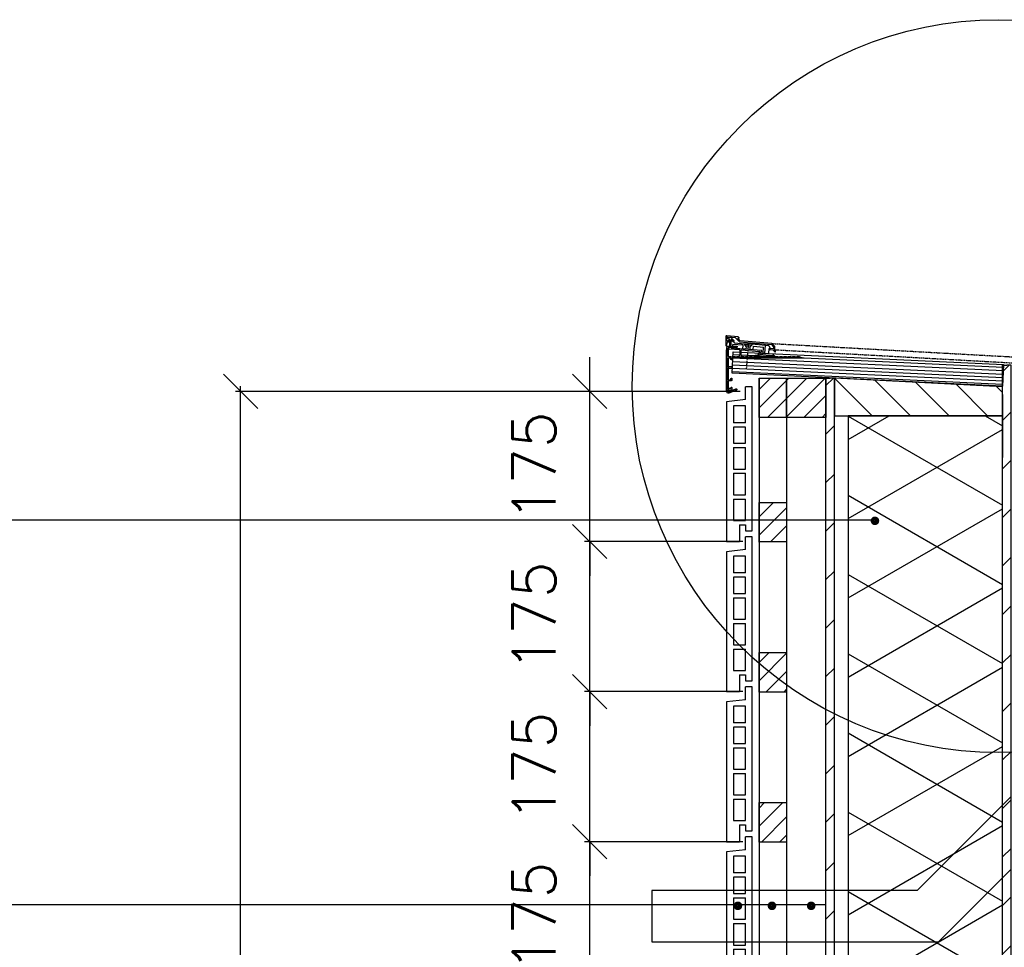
# Model space of a CAD drawing. Extents: x 0 to 297174, y -27731 to 163980.
# Tile 139 of 152: x 178380 to 179528, y 155809 to 156891. Entities that reach past the tile are written whole.
import ezdxf

# ---------------------------------------------------------------- set-up
doc = ezdxf.new("R2010")
doc.units = 0
doc.header["$LTSCALE"] = 5
doc.header["$MEASUREMENT"] = 0
doc.header["$PDMODE"] = 3
doc.header["$PDSIZE"] = 0.1
doc.linetypes.add('CENTER', pattern=[2, 1.25, -0.25, 0.25, -0.25])
doc.linetypes.add('HIDDEN', pattern=[0.375, 0.25, -0.125])
doc.layers.get('0').update_dxf_attribs({"linetype": 'CONTINUOUS'})
doc.layers.get('DEFPOINTS').update_dxf_attribs({"linetype": 'CONTINUOUS'})
for name, color, linetype in [('_DETAILNUMMERS', 4, 'CONTINUOUS'), ('A--01A1_ACEER', 1, 'CONTINUOUS'), ('A--A21--_F-23-', 9, 'CONTINUOUS'), ('A--A25--_F--3-', 9, 'CONTINUOUS'), ('A--A42--_F--3-', 9, 'CONTINUOUS'), ('A--A42--_F-23-', 9, 'CONTINUOUS'), ('A--L21--', 3, 'CONTINUOUS'), ('A--L21D3_BUITENWAND', 3, 'CONTINUOUS'), ('A--L25--', 7, 'CONTINUOUS'), ('A--L25--_F-23-', 7, 'CONTINUOUS'), ('A--L27DC4_DAKEN', 4, 'HIDDEN'), ('A--L31--', 2, 'CONTINUOUS'), ('A--L42--', 7, 'CONTINUOUS'), ('A--L42--_F--3-', 7, 'CONTINUOUS'), ('A--L42--_F-23-', 7, 'CONTINUOUS'), ('A--L47', 7, 'CONTINUOUS'), ('A--M$1A-_F123-', 1, 'CONTINUOUS'), ('A--T$1A-_F123_20', 1, 'CONTINUOUS'), ('A--T01A-25_TEKST', 2, 'CONTINUOUS'), ('X--LR---_CP', 7, 'CONTINUOUS')]:
    doc.layers.add(name, color=color, linetype=linetype)
doc.styles.add('HIEMSTRA', font='romans.shx')
doc.dimstyles.get("Standard").update_dxf_attribs({"dimscale": 50, "dimtxt": 2.5, "dimasz": 2, "dimexe": 0.3, "dimexo": 0.3, "dimgap": 2, "dimtad": 1, "dimdec": 0, "dimzin": 0, "dimdsep": 46, "dimtxsty": 'HIEMSTRA', "dimblk1": 'OBLIQUE', "dimblk2": 'OBLIQUE', "dimsah": 1, "dimcen": 0.09, "dimdle": 0.3, "dimclrd": 1, "dimclre": 1, "dimclrt": 2, "dimadec": 0, "dimazin": 0, "dimtfac": 1, "dimtdec": 4, "dimtix": 1, "dimtmove": 2, "dimatfit": 3, "dimldrblk": 'OBLIQUE', "dimfxl": 0, "dimtvp": 625, "dimtolj": 1, "dimtzin": 0, "dimarcsym": 0})
pattern_1 = [(45, (0, 0), (-10.6066, 10.6066), [])]

# ---------------------------------------------------------------- blocks, each defined once
blk = doc.blocks.new('E100606D_8713350')
at = {"color": 0}
blk.add_lwpolyline([(17.9, 1.6), (20.2, 1.6), (20, 1.8, -0.57735), (20.2, 2.1), (21.5, 2.1), (22.8, 2.1, -0.57735), (23, 1.8), (22.9, 1.6), (25.2, 1.6), (25, 1.8, -0.57735), (25.2, 2.1), (26.5, 2.1), (27.8, 2.1, -0.57735), (28, 1.8), (27.9, 1.6), (30.2, 1.6), (30, 1.8, -0.57735), (30.2, 2.1), (31.5, 2.1), (32.8, 2.1, -0.57735), (33, 1.8), (32.9, 1.6), (35.2, 1.6), (35, 1.8, -0.57735), (35.2, 2.1), (36.5, 2.1), (37.8, 2.1, -0.57735), (38, 1.8), (37.9, 1.6), (40.2, 1.6), (40, 1.8, -0.57735), (40.2, 2.1), (41.5, 2.1), (42.8, 2.1, -0.57735), (43, 1.8), (42.9, 1.6), (45.2, 1.6), (45, 1.8, -0.57735), (45.2, 2.1), (46.5, 2.1), (47.8, 2.1, -0.57735), (48, 1.8), (47.9, 1.6), (50.2, 1.6), (50, 1.8, -0.57735), (50.2, 2.1), (51.5, 2.1), (52.8, 2.1, -0.57735), (53, 1.8), (52.9, 1.6), (55.2, 1.6), (55, 1.8, -0.57735), (55.2, 2.1), (56.5, 2.1), (57.8, 2.1, -0.57735), (58, 1.8), (57.9, 1.6), (60.2, 1.6), (60, 1.8, -0.57735), (60.2, 2.1), (61.5, 2.1), (62.8, 2.1, -0.57735), (63, 1.8), (62.9, 1.6), (65.2, 1.6), (65, 1.8, -0.57735), (65.2, 2.1), (66.5, 2.1), (67.8, 2.1, -0.57735), (68, 1.8), (67.9, 1.6), (70.2, 1.6), (70, 1.8, -0.57735), (70.2, 2.1), (71.5, 2.1), (72.8, 2.1, -0.57735), (73, 1.8), (72.9, 1.6), (78.3, 0.6, -0.912623), (78.3, 0.1), (-5.3, 0.1, 0.414214), (-5.8, -0.4), (-5.8, -1.4, -0.414214), (-6.3, -1.9, -0.414214), (-6.8, -1.4), (-6.8, -0.4, 0.414214), (-7.3, 0.1), (-9.5, 0.1, 0.414214), (-10, -0.4), (-10, -24.7, 0.414214), (-9.5, -25.2), (-7.3, -25.2, 0.414214), (-6.8, -24.7), (-6.8, -23.7, -0.414214), (-6.3, -23.2, -0.414214), (-5.8, -23.7), (-5.8, -25.7, -0.414214), (-6.3, -26.2), (-9.5, -26.2, 0.414214), (-10, -26.7), (-10, -38.7, 0.534511), (-9.3, -39.1), (-1, -35.7, -0.534511), (0, -36.4, -0.303347), (-0.4, -37.1), (-9.4, -40.8, -0.534511), (-11.5, -39.4), (-11.5, 12.6, -0.414214), (-10, 14.1), (0, 14.1, -0.414214), (0.5, 13.6), (0.5, 13.1, -0.414214), (0, 12.6), (-9.5, 12.6, 0.414214), (-10, 12.1), (-10, 2.6, 0.414214), (-9.5, 2.1), (-8.5, 2.1), (-7.2, 2.1, -0.57735), (-7, 1.8), (-7.1, 1.6), (-4.8, 1.6), (-5, 1.8, -0.57735), (-4.8, 2.1), (-3.5, 2.1), (-2.2, 2.1, -0.57735), (-2, 1.8), (-2.1, 1.6), (0.2, 1.6), (0, 1.8, -0.57735), (0.2, 2.1), (1.5, 2.1), (2.8, 2.1, -0.57735), (3, 1.8), (2.9, 1.6), (5.2, 1.6), (5, 1.8, -0.57735), (5.2, 2.1), (6.5, 2.1), (7.8, 2.1, -0.57735), (8, 1.8), (7.9, 1.6), (10.2, 1.6), (10, 1.8, -0.57735), (10.2, 2.1), (11.5, 2.1), (12.8, 2.1, -0.57735), (13, 1.8), (12.9, 1.6), (15.2, 1.6), (15, 1.8, -0.57735), (15.2, 2.1), (16.5, 2.1), (17.8, 2.1, -0.57735), (18, 1.8)], format="xyb", close=True, dxfattribs=at)
blk = doc.blocks.new('ARGETON175')
at = {"layer": 'A--L21D3_BUITENWAND'}
for p, q in [((0, 168), (-8, 168)), ((-8, 153), (-8, 168)), ((0, 0), (0, 168)), ((-8, 153), (-30, 150.5)), ((-30, 150.5), (-30, -12.5)), ((-22, 145.5), (-22, 126)), ((-8, 145.5), (-22, 145.5)), ((-8, 126), (-8, 145.5)), ((-8, 126), (-22, 126)), ((-8, 121), (-22, 121)), ((-22, 121), (-22, 102)), ((-8, 102), (-8, 121)), ((-22, 102), (-8, 102)), ((-22, 97), (-22, 72)), ((-22, 97), (-8, 97)), ((-8, 72), (-8, 97)), ((-22, 72), (-8, 72)), ((-22, 67), (-22, 42)), ((-22, 67), (-8, 67)), ((-8, 42), (-8, 67)), ((-22, 42), (-8, 42)), ((-22, 37), (-22, 12)), ((-22, 37), (-8, 37)), ((-8, 12), (-8, 37)), ((-22, 12), (-8, 12)), ((-15, 7), (-15, -12.5)), ((-15, 7), (-8, 7)), ((-8, 7), (-8, 0)), ((-8, 0), (0, 0)), ((-30, -12.5), (-15, -12.5))]:
    blk.add_line(p, q, dxfattribs=at)
blk = doc.blocks.new('_OBLIQUE')
at = {"color": 0, "linetype": 'ByBlock'}
blk.add_line((-0.5, -0.5), (0.5, 0.5), dxfattribs=at)
blk = doc.blocks.new('*D829')
at = {"layer": 'A--M$1A-_F123-', "color": 1, "lineweight": -2, "ltscale": 10}
for p, q in [((179044.8, 155932.2), (179044.8, 155972.2)), ((179223.3, 155932.2), (179038.8, 155932.2)), ((179044.8, 155757.2), (179044.8, 155932.2)), ((179223.3, 155757.2), (179038.8, 155757.2)), ((179044.8, 155757.2), (179044.8, 155717.2))]:
    blk.add_line(p, q, dxfattribs=at)
at = {"layer": 'DEFPOINTS', "color": 0, "ltscale": 10}
for p in [(179044.8, 155932.2), (179229.3, 155932.2), (179229.3, 155757.2)]:
    blk.add_point(p, dxfattribs=at)
at = {"layer": 'A--M$1A-_F123-', "color": 1, "lineweight": -2, "ltscale": 10, "xscale": 40, "yscale": 40, "zscale": 40}
for p, rotation in [((179044.8, 155932.2), 270), ((179044.8, 155757.2), 90)]:
    blk.add_blockref('_OBLIQUE', p, dxfattribs=dict(at, rotation=rotation))
at = {"layer": 'A--M$1A-_F123-', "color": 2, "ltscale": 10, "insert": (178979.8, 155844.7), "char_height": 50, "attachment_point": 5, "rotation": 90, "style": 'HIEMSTRA'}
blk.add_mtext('\\A1;175', dxfattribs=at)
blk = doc.blocks.new('*U1563')
at = {"layer": 'A--A42--_F-23-', "linetype": 'Continuous'}
h = blk.add_hatch(dxfattribs=at)
h.set_pattern_fill('ALFALINE', color=256, scale=40, style=0)
h.set_pattern_definition([(45, (-179531.31, -154777.153), (-28.284271, 28.284271), [])])
h.paths.add_polyline_path([(0, 0), (-5, 0), (-5, 1710.5), (0, 1710.5), (5, 1710.5), (5, 0)])
at = {"layer": 'A--L42--_F-23-', "color": 2, "linetype": 'Continuous'}
for points in [[(0, 0), (-5, 0), (-5, 1710.5), (0, 1710.5)], [(0, 0), (5, 0), (5, 1710.5), (0, 1710.5)]]:
    blk.add_lwpolyline(points, dxfattribs=at)
blk = doc.blocks.new('*U1562')
at = {"layer": 'A--A42--_F-23-', "linetype": 'Continuous'}
h = blk.add_hatch(dxfattribs=at)
h.set_pattern_fill('ALFALINE', color=256, scale=40, style=0)
h.set_pattern_definition([(45, (-179325.31, -154777.153), (-28.284271, 28.284271), [])])
h.paths.add_polyline_path([(0, 0), (-5, 0), (-5, 1695.5), (0, 1695.5), (5, 1695.5), (5, 0)])
at = {"layer": 'A--L42--_F-23-', "color": 2, "linetype": 'Continuous'}
for points in [[(0, 0), (-5, 0), (-5, 1695.5), (0, 1695.5)], [(0, 0), (5, 0), (5, 1695.5), (0, 1695.5)]]:
    blk.add_lwpolyline(points, dxfattribs=at)
blk = doc.blocks.new('*D833')
at = {"layer": 'A--M$1A-_F123-', "color": 1, "lineweight": -2, "ltscale": 10}
for p, q in [((179131, 156457.2), (178631.5, 156457.2)), ((178637.5, 154701.2), (178637.5, 156463.2)), ((179131, 154707.2), (178631.5, 154707.2))]:
    blk.add_line(p, q, dxfattribs=at)
at = {"layer": 'DEFPOINTS', "color": 0, "ltscale": 10}
for p in [(178637.5, 156457.2), (179137, 156457.2), (179137, 154707.2)]:
    blk.add_point(p, dxfattribs=at)
at = {"layer": 'A--M$1A-_F123-', "color": 1, "lineweight": -2, "ltscale": 10, "xscale": 40, "yscale": 40, "zscale": 40}
for p, rotation in [((178637.5, 156457.2), 90), ((178637.5, 154707.2), 270)]:
    blk.add_blockref('_OBLIQUE', p, dxfattribs=dict(at, rotation=rotation))
at = {"layer": 'A--M$1A-_F123-', "color": 2, "ltscale": 10, "insert": (178554.8, 155350.9), "char_height": 50, "attachment_point": 5, "rotation": 90, "style": 'HIEMSTRA'}
blk.add_mtext('\\A1;10 stenen a 175', dxfattribs=at)
blk = doc.blocks.new('*D834')
at = {"layer": 'A--M$1A-_F123-', "color": 1, "lineweight": -2, "ltscale": 10}
for p, q in [((179044.8, 156282.2), (179044.8, 156322.2)), ((179223.3, 156282.2), (179038.8, 156282.2)), ((179044.8, 156107.2), (179044.8, 156282.2)), ((179223.3, 156107.2), (179038.8, 156107.2)), ((179044.8, 156107.2), (179044.8, 156067.2))]:
    blk.add_line(p, q, dxfattribs=at)
at = {"layer": 'DEFPOINTS', "color": 0, "ltscale": 10}
for p in [(179044.8, 156282.2), (179229.3, 156282.2), (179229.3, 156107.2)]:
    blk.add_point(p, dxfattribs=at)
at = {"layer": 'A--M$1A-_F123-', "color": 1, "lineweight": -2, "ltscale": 10, "xscale": 40, "yscale": 40, "zscale": 40}
for p, rotation in [((179044.8, 156282.2), 270), ((179044.8, 156107.2), 90)]:
    blk.add_blockref('_OBLIQUE', p, dxfattribs=dict(at, rotation=rotation))
at = {"layer": 'A--M$1A-_F123-', "color": 2, "ltscale": 10, "insert": (178979.8, 156194.7), "char_height": 50, "attachment_point": 5, "rotation": 90, "style": 'HIEMSTRA'}
blk.add_mtext('\\A1;175', dxfattribs=at)
blk = doc.blocks.new('*D835')
at = {"layer": 'A--M$1A-_F123-', "color": 1, "lineweight": -2, "ltscale": 10}
for p, q in [((179044.8, 156107.2), (179044.8, 156147.2)), ((179223.3, 156107.2), (179038.8, 156107.2)), ((179044.8, 155932.2), (179044.8, 156107.2)), ((179223.3, 155932.2), (179038.8, 155932.2)), ((179044.8, 155932.2), (179044.8, 155892.2))]:
    blk.add_line(p, q, dxfattribs=at)
at = {"layer": 'DEFPOINTS', "color": 0, "ltscale": 10}
for p in [(179044.8, 156107.2), (179229.3, 156107.2), (179229.3, 155932.2)]:
    blk.add_point(p, dxfattribs=at)
at = {"layer": 'A--M$1A-_F123-', "color": 1, "lineweight": -2, "ltscale": 10, "xscale": 40, "yscale": 40, "zscale": 40}
for p, rotation in [((179044.8, 156107.2), 270), ((179044.8, 155932.2), 90)]:
    blk.add_blockref('_OBLIQUE', p, dxfattribs=dict(at, rotation=rotation))
at = {"layer": 'A--M$1A-_F123-', "color": 2, "ltscale": 10, "insert": (178979.8, 156019.7), "char_height": 50, "attachment_point": 5, "rotation": 90, "style": 'HIEMSTRA'}
blk.add_mtext('\\A1;175', dxfattribs=at)
blk = doc.blocks.new('*D836')
at = {"layer": 'A--M$1A-_F123-', "color": 1, "lineweight": -2, "ltscale": 10}
for p, q in [((179044.8, 156457.2), (179044.8, 156497.2)), ((179220.3, 156457.2), (179038.8, 156457.2)), ((179044.8, 156282.2), (179044.8, 156457.2)), ((179223.3, 156282.2), (179038.8, 156282.2)), ((179044.8, 156282.2), (179044.8, 156242.2))]:
    blk.add_line(p, q, dxfattribs=at)
at = {"layer": 'DEFPOINTS', "color": 0, "ltscale": 10}
for p in [(179044.8, 156457.2), (179226.3, 156457.2), (179229.3, 156282.2)]:
    blk.add_point(p, dxfattribs=at)
at = {"layer": 'A--M$1A-_F123-', "color": 1, "lineweight": -2, "ltscale": 10, "xscale": 40, "yscale": 40, "zscale": 40}
for p, rotation in [((179044.8, 156457.2), 270), ((179044.8, 156282.2), 90)]:
    blk.add_blockref('_OBLIQUE', p, dxfattribs=dict(at, rotation=rotation))
at = {"layer": 'A--M$1A-_F123-', "color": 2, "ltscale": 10, "insert": (178979.8, 156369.7), "char_height": 50, "attachment_point": 5, "rotation": 90, "style": 'HIEMSTRA'}
blk.add_mtext('\\A1;175', dxfattribs=at)
blk = doc.blocks.new('Q020261-')
at = {"layer": 'A--A25--_F--3-'}
h = blk.add_hatch(dxfattribs=at)
h.set_pattern_fill('ALFALINE', color=256, scale=15, style=0, pattern_type=2)
h.set_pattern_definition(pattern_1)
h.paths.add_polyline_path([(0, 0), (0, 46), (46, 46), (46, 0)])
at = {"layer": 'A--L25--_F-23-', "color": 2, "linetype": 'Continuous'}
blk.add_lwpolyline([(0, 0), (0, 46), (46, 46), (46, 0)], close=True, dxfattribs=at)
at = {"layer": 'X--LR---_CP'}
for p in [(0, 0), (0, 0), (46, 0)]:
    blk.add_point(p, dxfattribs=at)
blk = doc.blocks.new('HOUT46X32')
at = {"layer": 'A--A25--_F--3-'}
h = blk.add_hatch(dxfattribs=at)
h.set_pattern_fill('ALFALINE', color=256, scale=15, style=0, pattern_type=2)
h.set_pattern_definition(pattern_1)
h.paths.add_polyline_path([(0, 0), (0, 46), (32, 46), (32, 0)])
at = {"layer": 'A--L25--_F-23-', "color": 2, "linetype": 'Continuous'}
blk.add_lwpolyline([(0, 0), (0, 46), (32, 46), (32, 0)], close=True, dxfattribs=at)
at = {"layer": 'X--LR---_CP'}
for p in [(0, 0), (0, 0), (32, 0)]:
    blk.add_point(p, dxfattribs=at)

msp = doc.modelspace()

# ---------------------------------------------------------------- hatches: boundary and pattern name
at = {"layer": 'A--A21--_F-23-'}
h = msp.add_hatch(dxfattribs=at)
h.set_pattern_fill('ALFAISO', color=256, scale=80, angle=270, style=0, pattern_type=2)
h.set_pattern_definition([(330, (66889.89, 52861.255), (40, 69.282032), []), (30, (66889.89, 52861.255), (-40, 69.282032), [])])
h.paths.add_polyline_path([(179526.3, 156428.7), (179346.3, 156428.7), (179346.3, 155690.5), (179526.3, 155690.5)])
at = {"layer": 'A--A25--_F--3-'}
h = msp.add_hatch(dxfattribs=at)
h.set_pattern_fill('ANSI31', color=256, scale=10, angle=90, style=0)
h.set_pattern_definition([(135, (197607.69, 143179.084), (-22.45064, -22.45064), [])])
h.paths.add_polyline_path([(179330.3, 156428.7), (179526.3, 156428.7), (179526.3, 156462.7), (179330.3, 156472.7)])
at = {"layer": 'A--A42--_F--3-'}
h = msp.add_hatch(dxfattribs=at)
h.set_pattern_fill('ALFALINE', color=256, scale=4, angle=132.3132, style=0, pattern_type=2)
h.set_pattern_definition([(177.3132, (179200.4585, 156484.7536), (-0.187505, -3.995603), [])])
h.paths.add_polyline_path([(179211.1, 156484.3), (179212, 156503.2), (179527.2, 156488.4), (179526.4, 156469.5), (179526.1, 156463.5), (179210.8, 156478.3)])

# ---------------------------------------------------------------- linework, layer by layer
at = {"color": 0}
for p, q in [((179203.5, 156521.1), (179203.5, 156510.9)), ((179204.3, 156510.5), (179204.8, 156511)), ((179218, 156520.9), (179204.6, 156522.1)), ((179204.8, 156516.4), (179204.8, 156520.1)), ((179204.8, 156511), (179204.8, 156513.1)), ((179205, 156519.2), (179206.1, 156520.3)), ((179207.7, 156516.2), (179205, 156513.4)), ((179208, 156518.1), (179205.1, 156518.8)), ((179214.7, 156519.8), (179205.4, 156520.6)), ((179207.5, 156517.9), (179205.7, 156516.1)), ((179206.1, 156520.3), (179209.4, 156520)), ((179207.8, 156516.5), (179207.8, 156517.7)), ((179208, 156509.4), (179208, 156518.1)), ((179213.1, 156516.2), (179209.4, 156520)), ((179209.4, 156508.7), (179209.4, 156516.8)), ((179209.4, 156509.2), (179210.1, 156516.8)), ((179210.2, 156517.1), (179211.9, 156515.4)), ((179210.4, 156517), (179213.5, 156513.9)), ((179211.3, 156508.1), (179211.7, 156512)), ((179223.6, 156511), (179211.7, 156512)), ((179211.9, 156515.4), (179212.7, 156515.4)), ((179213.5, 156513.9), (179225.8, 156512.8)), ((179219.5, 156515), (179214.7, 156519.8)), ((179220.1, 156516.3), (179217.8, 156518.7)), ((179219.1, 156519.8), (179218, 156520.9)), ((179218.2, 156519.5), (179218.9, 156519.4)), ((179219.5, 156515), (179256.6, 156511.8)), ((179257.3, 156513.1), (179220.1, 156516.3)), ((179223.3, 156507), (179223.6, 156511)), ((179225.7, 156511.7), (179225.8, 156512.8)), ((179225.7, 156511.7), (179233.7, 156511)), ((179227.5, 156509.2), (179225.7, 156511.7)), ((179225.8, 156512.8), (179229.8, 156512.5)), ((179233.8, 156512.1), (179229.8, 156512.5)), ((179233.7, 156511), (179231.5, 156508.8)), ((179233.8, 156512.1), (179233.7, 156511)), ((179249.7, 156510.7), (179233.8, 156512.1)), ((179256.6, 156511.8), (179259.1, 156509.1)), ((179260.5, 156509.6), (179257.3, 156513.1)), ((179208, 156509.4), (179203.7, 156505.1)), ((179203.7, 156505.1), (179203.7, 156457.9)), ((179207.6, 156507), (179205.1, 156504.5)), ((179205.1, 156486.2), (179205.1, 156504.5)), ((179207.6, 156507), (179219.5, 156505.9)), ((179210.3, 156508.2), (179209.4, 156509.2)), ((179209.8, 156508.2), (179245.1, 156505.1)), ((179210.3, 156508.2), (179211.3, 156508.1)), ((179220, 156505.4), (179220, 156499.1)), ((179221.4, 156499.1), (179221.4, 156505.2)), ((179221.9, 156505.7), (179242.3, 156503.9)), ((179223.3, 156507), (179227.3, 156506.7)), ((179227.3, 156506.7), (179227.5, 156509.2)), ((179231.5, 156508.8), (179227.5, 156509.2)), ((179231.5, 156508.8), (179231.3, 156506.3)), ((179231.3, 156506.3), (179235.2, 156506)), ((179235.2, 156506), (179235.6, 156510)), ((179235.6, 156510), (179247.5, 156508.9)), ((179242.7, 156503.2), (179240.3, 156499.1)), ((179241.1, 156497.7), (179242.8, 156500.5)), ((179242.8, 156500.5), (179257.8, 156499.2)), ((179245.3, 156504.8), (179243.7, 156502.1)), ((179258.4, 156500.5), (179243.9, 156501.8)), ((179244.5, 156502.1), (179246.9, 156501.9)), ((179246.9, 156501.9), (179247.5, 156508.9)), ((179246.9, 156501.9), (179248.9, 156501.8)), ((179248.9, 156501.8), (179249.7, 156510.7)), ((179248.9, 156501.8), (179253.6, 156501.4)), ((179252.8, 156510.5), (179249.7, 156510.7)), ((179253.6, 156501.4), (179254.1, 156507.3)), ((179254.1, 156507.3), (179255.1, 156507.2)), ((179254.2, 156506.8), (179255.1, 156505.9)), ((179255.2, 156508.2), (179254.3, 156509.6)), ((179258.6, 156506.9), (179254.4, 156507.3)), ((179255.1, 156507.2), (179255.2, 156508.2)), ((179255.1, 156505.9), (179258.4, 156505.6)), ((179258.4, 156505.6), (179260.6, 156503.4)), ((179260.6, 156498.4), (179258.4, 156500.5)), ((179259.1, 156509.1), (179259.1, 156507.4)), ((179260.5, 156505.4), (179260.5, 156509.6)), ((179261.4, 156504.5), (179260.5, 156505.4)), ((179261.4, 156503.8), (179261.4, 156504.5)), ((179219.2, 156498.8), (179218.7, 156498)), ((179218.9, 156497.7), (179222.5, 156497.7)), ((179220, 156499.1), (179219.6, 156499.1)), ((179221.7, 156499.1), (179221.4, 156499.1)), ((179222.7, 156498), (179222.2, 156498.8)), ((179237.8, 156499.1), (179237.2, 156498)), ((179237.3, 156497.7), (179241.1, 156497.7)), ((179240.3, 156499.1), (179237.8, 156499.1)), ((179241.1, 156497.7), (179258.7, 156497.7)), ((179257.8, 156499.2), (179258.7, 156498.3)), ((179258.7, 156498.3), (179258.7, 156497.7)), ((179258.7, 156497.7), (179260.3, 156497.7)), ((179205.1, 156460.4), (179205.1, 156484.4)), ((179205.1, 156484.4), (179210.2, 156484.4)), ((179210.2, 156485.7), (179205.6, 156485.7)), ((179210.7, 156484.9), (179210.7, 156485.2)), ((179209.4, 156460.4), (179205.1, 156460.4)), ((179205.1, 156458.9), (179205.1, 156459.2)), ((179205.1, 156459.2), (179210.2, 156459.2)), ((179209.4, 156461.4), (179209.4, 156460.4)), ((179210.2, 156461.9), (179209.9, 156461.9)), ((179210.7, 156459.7), (179210.7, 156461.4))]:
    msp.add_line(p, q, dxfattribs=at)
at = {"color": 0, "linetype": 'CENTER'}
msp.add_line((179229.8, 156512.5), (179227.2, 156482.7), dxfattribs=at)
at = {"color": 0}
for centre, radius, start, end in [((179204.5, 156521.1), 1, 85, 180), ((179204, 156510.9), 0.5, 180, 315), ((179205.3, 156520.1), 0.5, 85, 180), ((179205.3, 156516.4), 0.5, 180, 315), ((179205.3, 156513.1), 0.5, 135, 180), ((179205.2, 156519), 0.2, 135, 255.7056), ((179207.6, 156517.7), 0.2, 0, 135), ((179207.3, 156516.5), 0.5, 315, 0), ((179209.9, 156516.8), 0.5, 45, 180), ((179210.3, 156516.8), 0.2, 45, 175), ((179212.8, 156515.9), 0.5, 265, 45), ((179218.1, 156519), 0.5, 85, 225), ((179218.9, 156519.6), 0.2, 265, 45), ((179209.9, 156508.7), 0.5, 180, 265), ((179219.5, 156505.4), 0.5, 0, 85), ((179221.9, 156505.2), 0.5, 85, 180), ((179242.3, 156503.5), 0.5, 330, 85), ((179243.9, 156502), 0.2, 150, 265), ((179244.6, 156502.6), 0.5, 150, 265), ((179245.1, 156504.9), 0.2, 0, 85), ((179245.1, 156504.9), 0.2, 330, 0), ((179252.6, 156508.5), 2, 35, 85), ((179254.4, 156507), 0.3, 85, 225), ((179258.6, 156507.4), 0.5, 265, 0), ((179260.9, 156503.8), 0.5, 225, 315), ((179260.9, 156503.8), 0.5, 315, 0), ((179218.9, 156497.9), 0.2, 150, 270), ((179219.6, 156498.6), 0.5, 90, 150), ((179221.7, 156498.6), 0.5, 30, 90), ((179222.5, 156497.9), 0.2, 270, 30), ((179237.3, 156497.9), 0.2, 150, 270), ((179260.3, 156498.1), 0.4, 270, 0), ((179260.3, 156498.1), 0.4, 0, 45), ((179205.6, 156486.2), 0.5, 180, 270), ((179210.2, 156485.2), 0.5, 0, 90), ((179210.2, 156484.9), 0.5, 270, 0), ((179203.9, 156457.9), 0.2, 180, 270), ((179203.9, 156458.9), 1.2, 270, 0), ((179209.9, 156461.4), 0.5, 90, 180), ((179210.2, 156461.4), 0.5, 0, 90), ((179210.2, 156459.7), 0.5, 270, 0)]:
    msp.add_arc(centre, radius, start, end, dxfattribs=at)
at = {"layer": '_DETAILNUMMERS'}
msp.add_circle((179521.6, 156463.3), 427.3, dxfattribs=at)
at = {"layer": 'A--01A1_ACEER', "color": 2}
msp.add_lwpolyline([(179117.3, 155815.4), (179451.6, 155815.4), (179536.3, 155900.1), (179536.3, 155985), (179426.7, 155875.4), (179117.3, 155875.4)], close=True, dxfattribs=at)
at = {"layer": 'A--L21--'}
msp.add_lwpolyline([(179526.3, 156428.7), (179346.3, 156428.7), (179346.3, 155690.5), (179526.3, 155690.5)], close=True, dxfattribs=at)
at = {"layer": 'A--L25--_F-23-', "color": 2, "linetype": 'Continuous'}
for p, q in [((179330.3, 156380), (179330.3, 156472.7)), ((179526.3, 156453.7), (179526.3, 156380)), ((179340.3, 156428.7), (179526.3, 156428.7))]:
    msp.add_line(p, q, dxfattribs=at)
msp.add_lwpolyline([(179330.3, 156428.7), (179526.3, 156428.7), (179526.3, 156462.7), (179330.3, 156472.7)], close=True, dxfattribs=at)
at = {"layer": 'A--L27DC4_DAKEN'}
for p, q in [((179257.3, 156513), (179548.6, 156496.9)), ((179260.5, 156505.8), (179548.2, 156489.9))]:
    msp.add_line(p, q, dxfattribs=at)
at = {"layer": 'A--L31--'}
for p, q in [((179242.3, 156472.7), (179242.3, 154745.2)), ((179274.3, 156426.7), (179274.3, 154776.8))]:
    msp.add_line(p, q, dxfattribs=at)
at = {"layer": 'A--L42--_F--3-', "color": 3, "linetype": 'Continuous'}
msp.add_line((179526.1, 156463.5), (179210.8, 156478.3), dxfattribs=at)
msp.add_lwpolyline([(179210.8, 156478.3), (179212, 156503.2), (179527.2, 156488.4), (179526.1, 156463.5)], dxfattribs=at)
at = {"layer": 'A--T$1A-_F123_20', "const_width": 4.75}
for points in [[(179380, 156306.3, -1), (179374.8, 156306.3, -1)], [(179220.2, 155857.4, -1), (179214.9, 155857.4, -1)], [(179259.9, 155857.4, -1), (179254.6, 155857.4, -1)], [(179305.7, 155857.4, -1), (179300.4, 155857.4, -1)]]:
    msp.add_lwpolyline(points, format="xyb", close=True, dxfattribs=at)
at = {"layer": 'A--T01A-25_TEKST'}
for p, q in [((177626.7, 156307.6), (179377.4, 156307.6)), ((177626.7, 155858.8), (179320.3, 155858.8))]:
    msp.add_line(p, q, dxfattribs=at)
at = {"layer": 'X--LR---_CP'}
msp.add_point((179330.3, 156438.5), dxfattribs=at)
msp.add_point((179330.3, 156438.5), dxfattribs=at)

# ---------------------------------------------------------------- block references
for p in [(179234.3, 156294.7), (179234.3, 156119.7), (179234.3, 155944.7), (179234.3, 155769.7)]:
    msp.add_blockref('ARGETON175', p)
at = {"layer": 'A--L25--'}
for name, p in [('HOUT46X32', (179242.3, 156426.7)), ('Q020261-', (179274.3, 156426.7)), ('HOUT46X32', (179242.3, 156281.7)), ('HOUT46X32', (179242.3, 156106.7)), ('HOUT46X32', (179242.3, 155931.7))]:
    msp.add_blockref(name, p, dxfattribs=at)
at = {"layer": 'A--L42--'}
for name, p in [('*U1563', (179531.3, 154777.2)), ('*U1562', (179325.3, 154777.2))]:
    msp.add_blockref(name, p, dxfattribs=at)
at = {"layer": 'A--L47'}
msp.add_blockref('E100606D_8713350', (179216.3, 156495.9), dxfattribs=at)

# ---------------------------------------------------------------- dimensions: what is measured, and where the dimension line sits
at = {"layer": 'A--M$1A-_F123-'}
for base, p1, p2, picture, middle in [((179044.8, 156457.2), (179229.3, 156282.2), (179226.3, 156457.2), '*D836', (178979.8, 156369.7)), ((179044.8, 156282.2), (179229.3, 156107.2), (179229.3, 156282.2), '*D834', (178979.8, 156194.7)), ((179044.8, 156107.2), (179229.3, 155932.2), (179229.3, 156107.2), '*D835', (178979.8, 156019.7)), ((179044.8, 155932.2), (179229.3, 155757.2), (179229.3, 155932.2), '*D829', (178979.8, 155844.7))]:
    dim = msp.add_linear_dim(base=base, p1=p1, p2=p2, angle=270, dimstyle='Standard', override={"dimscale": 20}, dxfattribs=at)
    dim.commit()
    dim.dimension.update_dxf_attribs({"geometry": picture, "text_midpoint": middle})
dim = msp.add_linear_dim(base=(178637.5, 156457.2), p1=(179137, 154707.2), p2=(179137, 156457.2), angle=270, text='10 stenen a 175', dimstyle='Standard', override={"dimscale": 20}, dxfattribs=at)
dim.commit()
dim.dimension.update_dxf_attribs({"geometry": '*D833', "text_midpoint": (178554.8, 155350.9), "dimtype": 160})

doc.saveas('drawing.dxf')
